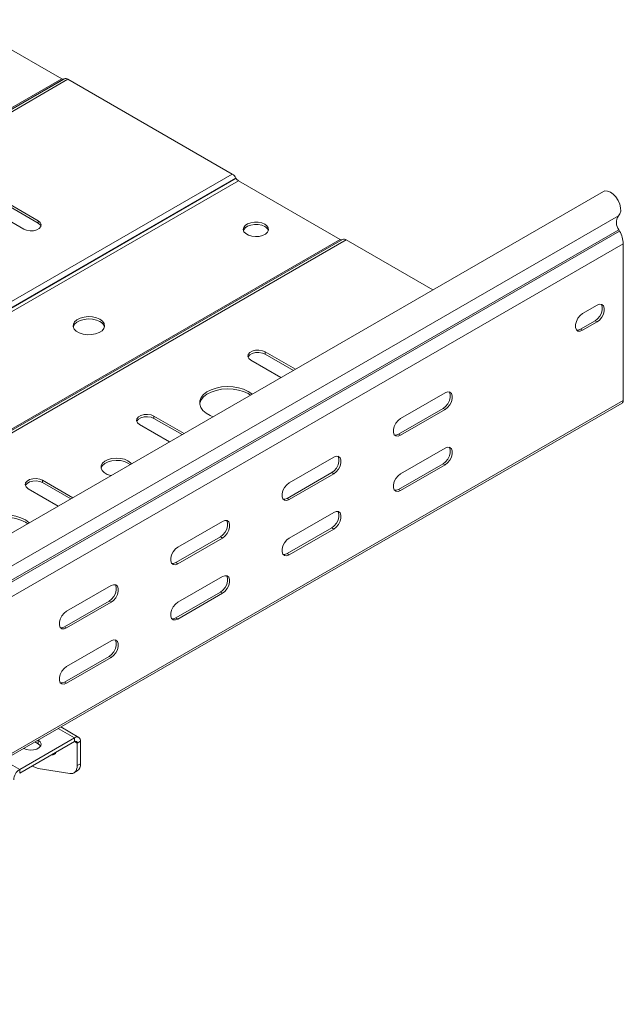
# Model space of a CAD drawing. Header units: millimetres. Extents: x 381 to 1444, y -914 to 659.
# Tile 4 of 9: x 827 to 1019, y -756 to -444. Entities that reach past the tile are written whole.
import ezdxf

# ---------------------------------------------------------------- set-up
doc = ezdxf.new("R2010")
doc.units = ezdxf.units.MM

msp = doc.modelspace()

# ---------------------------------------------------------------- linework, layer by layer
at = {"color": 7, "linetype": 'Continuous', "lineweight": 15}
for p, q in [((808.1, -443.57), (840.63, -462.35)), ((509.71, -653.39), (840.63, -462.35)), ((510.5, -653.44), (841.42, -462.4)), ((510.5, -653.44), (841.38, -462.43)), ((511.7, -653.56), (842.62, -462.52)), ((842.62, -462.52), (894.78, -492.63)), ((563.85, -683.67), (894.78, -492.63)), ((565.05, -684.94), (895.98, -493.9)), ((565.09, -685.01), (896.02, -493.97)), ((895.98, -493.9), (896.02, -493.97)), ((565.84, -685.8), (896.77, -494.76)), ((896.77, -494.76), (929.02, -513.38)), ((1012.67, -498.17), (681.75, -689.21)), ((816.91, -498.09), (833.17, -507.48)), ((816.91, -498.82), (833.17, -508.21)), ((828.57, -510.13), (812.31, -500.74)), ((686.5, -696.95), (1017.42, -505.91)), ((833.17, -507.48), (833.17, -508.21)), ((686.62, -701.36), (1017.55, -510.32)), ((686.87, -701.8), (1017.79, -510.76)), ((1017.79, -510.76), (1017.55, -510.32)), ((598.1, -704.42), (929.02, -513.38)), ((598.89, -704.47), (929.81, -513.43)), ((598.89, -704.47), (929.77, -513.45)), ((600.09, -704.59), (931.01, -513.55)), ((688.04, -705.84), (1018.96, -514.8)), ((931.01, -513.55), (958.52, -529.43)), ((1018.96, -564.56), (1018.96, -514.8)), ((1006.06, -536.96), (1010.65, -534.31)), ((1010.02, -539.25), (1005.42, -541.9)), ((1010.65, -539.62), (1006.06, -542.27)), ((1010.65, -539.62), (1010.02, -539.25)), ((1006.06, -542.27), (1005.42, -541.9)), ((905.29, -549.11), (914.86, -554.64)), ((905.29, -549.11), (905.29, -549.85)), ((905.29, -549.85), (914.22, -555)), ((910.26, -557.29), (900.7, -551.77)), ((899.81, -562.4), (900.56, -562.89)), ((962.39, -562.15), (948.25, -570.31)), ((687.67, -756.43), (1018.59, -565.39)), ((688.04, -755.6), (1018.96, -564.56)), ((961.76, -567.09), (947.61, -575.26)), ((948.25, -575.62), (962.39, -567.46)), ((961.76, -567.09), (962.39, -567.46)), ((874.91, -577.7), (865.34, -572.18)), ((869.94, -569.52), (879.5, -575.05)), ((869.94, -569.52), (869.94, -570.26)), ((869.94, -570.26), (878.87, -575.41)), ((947.61, -575.26), (948.25, -575.62)), ((962.39, -579.71), (948.25, -587.87)), ((861.63, -584.44), (862.34, -584.96)), ((927.04, -582.56), (912.9, -590.73)), ((961.76, -584.65), (947.61, -592.81)), ((948.25, -593.18), (962.39, -585.01)), ((961.76, -584.65), (962.39, -585.01)), ((926.4, -587.5), (912.26, -595.67)), ((912.9, -596.03), (927.04, -587.87)), ((926.4, -587.5), (927.04, -587.87)), ((834.58, -589.93), (844.15, -595.46)), ((834.58, -589.93), (834.58, -590.67)), ((834.58, -590.67), (843.51, -595.82)), ((839.55, -598.11), (829.99, -592.59)), ((947.61, -592.81), (948.25, -593.18)), ((912.26, -595.67), (912.9, -596.03)), ((927.04, -600.12), (912.9, -608.28)), ((829.1, -603.22), (829.85, -603.71)), ((891.68, -602.97), (877.54, -611.14)), ((926.4, -605.06), (912.26, -613.22)), ((912.9, -613.59), (927.04, -605.42)), ((926.4, -605.06), (927.04, -605.42)), ((891.05, -607.91), (876.9, -616.08)), ((877.54, -616.44), (891.68, -608.28)), ((891.05, -607.91), (891.68, -608.28)), ((876.9, -616.08), (877.54, -616.44)), ((912.26, -613.22), (912.9, -613.59)), ((891.68, -620.53), (877.54, -628.69)), ((856.33, -623.38), (842.18, -631.55)), ((891.05, -625.47), (876.9, -633.63)), ((891.05, -625.47), (891.68, -625.83)), ((855.69, -628.32), (841.55, -636.49)), ((842.18, -636.85), (856.33, -628.69)), ((855.69, -628.32), (856.33, -628.69)), ((877.54, -634), (891.68, -625.83)), ((876.9, -633.63), (877.54, -634)), ((841.55, -636.49), (842.18, -636.85)), ((856.33, -640.94), (842.18, -649.1)), ((855.69, -645.88), (841.55, -654.04)), ((842.18, -654.41), (856.33, -646.24)), ((855.69, -645.88), (856.33, -646.24)), ((841.55, -654.04), (842.18, -654.41)), ((846.04, -671.61), (840.32, -668.3)), ((827.3, -681.78), (844.69, -671.74)), ((833.17, -672.47), (833.13, -672.45)), ((833.17, -673.7), (833.17, -672.47)), ((844.69, -671.74), (844.69, -672.96)), ((827.3, -683.01), (844.69, -672.96)), ((828.53, -675.1), (828.57, -675.13)), ((833.17, -673.7), (832.07, -673.06)), ((846.6, -672.84), (845.54, -673.45)), ((845.54, -673.45), (845.54, -680.6)), ((846.6, -672.84), (846.6, -679.99)), ((838.77, -676.53), (838.55, -676.51)), ((827.3, -681.78), (827.3, -683.01)), ((833.14, -681.51), (831.28, -680.71)), ((843.22, -683.09), (833.14, -681.51)), ((845.54, -680.6), (846.6, -679.99)), ((844.51, -682.89), (845.57, -682.28))]:
    msp.add_line(p, q, dxfattribs=at)
at = {"color": 8, "linetype": 'Continuous', "lineweight": 15}
for p, q in [((844.69, -671.74), (839.53, -668.76)), ((845.54, -673.45), (844.69, -672.96)), ((827.3, -681.78), (822.13, -678.8))]:
    msp.add_line(p, q, dxfattribs=at)
at = {"color": 7, "linetype": 'Continuous', "lineweight": 15, "flags": 128}
for points in [[(1017.42, -505.91), (1017.9, -505.29), (1018.14, -504.4), (1018.12, -503.33), (1017.84, -502.17), (1017.33, -500.99), (1016.63, -499.91), (1015.79, -499.01), (1014.88, -498.35), (1013.97, -498.01), (1013.15, -497.99), (1012.67, -498.17)], [(833.17, -507.48), (833.82, -508.01), (834.11, -508.64), (834.01, -509.29), (833.53, -509.88), (832.73, -510.34), (831.71, -510.62), (830.59, -510.67), (829.5, -510.5), (828.57, -510.13)], [(833.17, -508.21), (833.82, -508.75), (834.06, -509.17)], [(905.12, -508.56), (904.16, -508.15), (903.03, -507.92), (901.84, -507.9), (900.69, -508.08), (899.68, -508.44), (898.9, -508.96), (898.42, -509.59), (898.29, -510.28), (898.51, -510.95), (899.07, -511.56), (899.91, -512.05), (900.97, -512.37), (902.14, -512.5), (903.32, -512.42), (904.42, -512.15), (905.32, -511.7), (905.95, -511.12), (906.26, -510.45), (906.22, -509.76), (905.82, -509.11), (905.12, -508.56)], [(905.12, -509.29), (904.16, -508.89), (903.03, -508.66), (901.84, -508.63), (900.69, -508.81), (899.68, -509.18), (898.9, -509.7), (898.42, -510.33), (898.34, -510.56)], [(1011.93, -534.02), (1012.01, -534.12), (1012.28, -534.83), (1012.28, -535.75), (1012.01, -536.77), (1011.49, -537.77), (1010.8, -538.63), (1010.02, -539.25)], [(1010.65, -534.31), (1011.44, -534.01), (1012.13, -534.08), (1012.64, -534.49), (1012.92, -535.19), (1012.92, -536.12), (1012.64, -537.14), (1012.13, -538.14), (1011.44, -539), (1010.65, -539.62)], [(852.79, -538.77), (853.61, -539.39), (854.11, -540.12), (854.25, -540.91), (854.02, -541.68), (853.44, -542.39), (852.54, -542.98), (851.4, -543.41), (850.1, -543.65), (848.74, -543.68), (847.42, -543.49), (846.23, -543.11), (845.27, -542.55), (844.6, -541.87), (844.28, -541.1), (844.33, -540.32), (844.74, -539.57), (845.49, -538.91), (846.51, -538.39), (847.74, -538.06), (849.08, -537.92), (850.44, -538), (851.71, -538.29), (852.79, -538.77)], [(1006.06, -542.27), (1005.27, -542.56), (1004.58, -542.5), (1004.07, -542.09), (1003.79, -541.38), (1003.79, -540.46), (1004.07, -539.44), (1004.58, -538.43), (1005.27, -537.57), (1006.06, -536.96)], [(844.3, -541.18), (844.33, -541.05), (844.74, -540.3), (845.49, -539.65), (846.51, -539.13), (847.74, -538.79), (849.08, -538.66), (850.44, -538.74), (851.71, -539.03), (852.79, -539.5)], [(1005.42, -541.9), (1004.63, -542.19), (1004.14, -542.19)], [(900.7, -551.77), (900.05, -551.23), (899.76, -550.6), (899.86, -549.96), (900.33, -549.36), (901.13, -548.9), (902.15, -548.63), (903.28, -548.57), (904.37, -548.74), (905.29, -549.11)], [(899.81, -550.81), (899.86, -550.69), (900.33, -550.1), (901.13, -549.64), (902.15, -549.36), (903.28, -549.31), (904.37, -549.48), (905.29, -549.85)], [(884.47, -565.71), (884.52, -565.42), (884.93, -564.39), (885.69, -563.44), (886.77, -562.59), (888.12, -561.89), (889.69, -561.35), (891.42, -561.01), (893.22, -560.88), (895.04, -560.96), (896.79, -561.25), (898.4, -561.74), (899.81, -562.4)], [(888.68, -569.75), (887.76, -569.37), (886.47, -568.62), (885.47, -567.75), (884.8, -566.77), (884.48, -565.73), (884.52, -564.68), (884.93, -563.66), (885.69, -562.7), (886.77, -561.86), (888.12, -561.15), (889.69, -560.62), (891.42, -560.28), (893.22, -560.15), (895.04, -560.23), (896.79, -560.52), (898.4, -561), (899.81, -561.67), (899.81, -561.67)], [(899.81, -561.67), (900.96, -562.48), (901.08, -562.59)], [(963.67, -561.86), (963.75, -561.96), (964.02, -562.67), (964.02, -563.59), (963.75, -564.62), (963.23, -565.62), (962.54, -566.48), (961.76, -567.09)], [(962.39, -567.46), (963.18, -566.84), (963.87, -565.98), (964.38, -564.98), (964.66, -563.96), (964.66, -563.04), (964.38, -562.33), (963.87, -561.92), (963.18, -561.86), (962.39, -562.15)], [(865.34, -572.18), (864.69, -571.64), (864.4, -571.01), (864.5, -570.37), (864.98, -569.78), (865.78, -569.31), (866.8, -569.04), (867.92, -568.98), (869.01, -569.15), (869.94, -569.52)], [(864.45, -571.22), (864.5, -571.1), (864.98, -570.51), (865.78, -570.05), (866.8, -569.77), (867.92, -569.72), (869.01, -569.89), (869.94, -570.26)], [(948.25, -570.31), (947.46, -570.93), (946.77, -571.79), (946.26, -572.79), (945.99, -573.81), (945.99, -574.74), (946.26, -575.44), (946.77, -575.85), (947.46, -575.92), (948.25, -575.62)], [(947.61, -575.26), (946.83, -575.55), (946.34, -575.55)], [(963.67, -579.42), (963.75, -579.52), (964.02, -580.23), (964.02, -581.15), (963.75, -582.17), (963.23, -583.17), (962.54, -584.03), (961.76, -584.65)], [(962.39, -585.01), (963.18, -584.4), (963.87, -583.54), (964.38, -582.54), (964.66, -581.51), (964.66, -580.59), (964.38, -579.88), (963.87, -579.47), (963.18, -579.41), (962.39, -579.71)], [(856.3, -588.44), (856.26, -588.44), (855.07, -588.05), (854.11, -587.49), (853.44, -586.81), (853.12, -586.05), (853.17, -585.26), (853.58, -584.51), (854.33, -583.85), (855.35, -583.34), (856.58, -583), (857.92, -582.87), (859.28, -582.95), (860.54, -583.23), (861.63, -583.71), (861.63, -583.71)], [(853.13, -586.12), (853.17, -586), (853.58, -585.25), (854.33, -584.59), (855.35, -584.07), (856.58, -583.73), (857.92, -583.6), (859.28, -583.68), (860.54, -583.97), (861.63, -584.44)], [(861.63, -583.71), (862.45, -584.34), (862.76, -584.71)], [(928.31, -582.27), (928.39, -582.37), (928.66, -583.08), (928.66, -584), (928.39, -585.03), (927.88, -586.03), (927.19, -586.89), (926.4, -587.5)], [(927.04, -587.87), (927.82, -587.25), (928.51, -586.39), (929.03, -585.39), (929.3, -584.37), (929.3, -583.45), (929.03, -582.74), (928.51, -582.33), (927.82, -582.27), (927.04, -582.56)], [(948.25, -587.87), (947.46, -588.48), (946.77, -589.34), (946.26, -590.35), (945.99, -591.37), (945.99, -592.29), (946.26, -593), (946.77, -593.41), (947.46, -593.47), (948.25, -593.18)], [(829.99, -592.59), (829.34, -592.05), (829.05, -591.42), (829.15, -590.78), (829.62, -590.19), (830.42, -589.72), (831.44, -589.45), (832.57, -589.39), (833.66, -589.56), (834.58, -589.93)], [(829.1, -591.63), (829.15, -591.51), (829.62, -590.92), (830.42, -590.46), (831.44, -590.18), (832.57, -590.13), (833.66, -590.3), (834.58, -590.67)], [(912.9, -590.73), (912.11, -591.34), (911.42, -592.2), (910.9, -593.2), (910.63, -594.22), (910.63, -595.15), (910.9, -595.85), (911.42, -596.26), (912.11, -596.33), (912.9, -596.03)], [(947.61, -592.81), (946.83, -593.1), (946.34, -593.1)], [(912.26, -595.67), (911.47, -595.96), (910.98, -595.96)], [(928.31, -599.83), (928.39, -599.93), (928.66, -600.64), (928.66, -601.56), (928.39, -602.58), (927.88, -603.58), (927.19, -604.44), (926.4, -605.06)], [(927.04, -605.42), (927.82, -604.81), (928.51, -603.95), (929.03, -602.95), (929.3, -601.92), (929.3, -601), (929.03, -600.29), (928.51, -599.88), (927.82, -599.82), (927.04, -600.12)], [(817.97, -610.57), (817.05, -610.19), (815.76, -609.44), (814.76, -608.57), (814.09, -607.59), (813.76, -606.56), (813.81, -605.5), (814.22, -604.48), (814.98, -603.53), (816.06, -602.68), (817.41, -601.97), (818.98, -601.44), (820.7, -601.1), (822.51, -600.97), (824.33, -601.05), (826.08, -601.34), (827.69, -601.82), (829.1, -602.49), (829.1, -602.49)], [(813.76, -606.53), (813.81, -606.24), (814.22, -605.22), (814.98, -604.26), (816.06, -603.41), (817.41, -602.71), (818.98, -602.17), (820.7, -601.83), (822.51, -601.7), (824.33, -601.78), (826.08, -602.07), (827.69, -602.56), (829.1, -603.22)], [(829.1, -602.49), (830.25, -603.3), (830.37, -603.41)], [(892.96, -602.68), (893.04, -602.78), (893.31, -603.49), (893.31, -604.41), (893.04, -605.44), (892.52, -606.44), (891.83, -607.3), (891.05, -607.91)], [(891.68, -608.28), (892.47, -607.66), (893.16, -606.81), (893.67, -605.8), (893.95, -604.78), (893.95, -603.86), (893.67, -603.15), (893.16, -602.74), (892.47, -602.68), (891.68, -602.97)], [(912.9, -608.28), (912.11, -608.89), (911.42, -609.75), (910.9, -610.76), (910.63, -611.78), (910.63, -612.7), (910.9, -613.41), (911.42, -613.82), (912.11, -613.88), (912.9, -613.59)], [(877.54, -611.14), (876.75, -611.75), (876.06, -612.61), (875.55, -613.61), (875.28, -614.63), (875.28, -615.56), (875.55, -616.26), (876.06, -616.67), (876.75, -616.74), (877.54, -616.44)], [(876.9, -616.08), (876.12, -616.37), (875.63, -616.37)], [(912.26, -613.22), (911.47, -613.51), (910.98, -613.51)], [(892.96, -620.24), (893.04, -620.34), (893.31, -621.05), (893.31, -621.97), (893.04, -622.99), (892.52, -623.99), (891.83, -624.85), (891.05, -625.47)], [(891.68, -625.83), (892.47, -625.22), (893.16, -624.36), (893.67, -623.36), (893.95, -622.33), (893.95, -621.41), (893.67, -620.7), (893.16, -620.29), (892.47, -620.23), (891.68, -620.53)], [(857.6, -623.09), (857.68, -623.19), (857.95, -623.9), (857.95, -624.82), (857.68, -625.85), (857.17, -626.85), (856.48, -627.71), (855.69, -628.32)], [(856.33, -628.69), (857.11, -628.08), (857.8, -627.22), (858.32, -626.21), (858.59, -625.19), (858.59, -624.27), (858.32, -623.56), (857.8, -623.15), (857.11, -623.09), (856.33, -623.38)], [(877.54, -628.69), (876.75, -629.3), (876.06, -630.16), (875.55, -631.17), (875.28, -632.19), (875.28, -633.11), (875.55, -633.82), (876.06, -634.23), (876.75, -634.29), (877.54, -634)], [(842.18, -631.55), (841.4, -632.16), (840.71, -633.02), (840.19, -634.02), (839.92, -635.04), (839.92, -635.97), (840.19, -636.68), (840.71, -637.08), (841.4, -637.15), (842.18, -636.85)], [(876.9, -633.63), (876.12, -633.92), (875.63, -633.92)], [(841.55, -636.49), (840.76, -636.78), (840.27, -636.78)], [(857.6, -640.65), (857.68, -640.75), (857.95, -641.46), (857.95, -642.38), (857.68, -643.4), (857.17, -644.4), (856.48, -645.26), (855.69, -645.88)], [(856.33, -646.24), (857.11, -645.63), (857.8, -644.77), (858.32, -643.77), (858.59, -642.75), (858.59, -641.82), (858.32, -641.12), (857.8, -640.71), (857.11, -640.64), (856.33, -640.94)], [(842.18, -649.1), (841.4, -649.71), (840.71, -650.57), (840.19, -651.58), (839.92, -652.6), (839.92, -653.52), (840.19, -654.23), (840.71, -654.64), (841.4, -654.7), (842.18, -654.41)], [(841.55, -654.04), (840.76, -654.33), (840.27, -654.33)], [(828.57, -675.13), (829.5, -675.5), (830.59, -675.67), (831.71, -675.61), (832.73, -675.34), (833.53, -674.88), (834.01, -674.29), (834.11, -673.64), (833.82, -673.01), (833.17, -672.47)], [(833.94, -674.41), (833.82, -674.23), (833.17, -673.7)], [(843.22, -683.09), (843.71, -683.12), (844.16, -683.04), (844.56, -682.86), (844.9, -682.57), (845.18, -682.19), (845.38, -681.73), (845.5, -681.2), (845.54, -680.6)]]:
    msp.add_lwpolyline(points, dxfattribs=at)
at = {"color": 7, "linetype": 'Continuous', "lineweight": 15}
for centre, radius, start, end in [((841.07, -461.74), 0.754, 234.382, 294.3136), ((841.92, -463.5), 1.21, 54.3827, 114.3129), ((892.95, -495.57), 3.46, 28.8554, 58.0454), ((897.91, -492.92), 2.16, 208.8554, 238.0453), ((1020.48, -508.03), 3.72, 145.2364, 218.0457), ((904.23, -511.21), 2.11, 17.9409, 65.1151), ((1010.38, -515.09), 8.59, 1.8773, 30.2829), ((929.46, -512.77), 0.754, 234.3818, 294.3146), ((930.31, -514.53), 1.21, 54.3815, 114.3145), ((851.67, -541.9), 2.65, 15.858, 64.9208), ((1018.08, -564.66), 0.887, 305.0108, 6.3014), ((845.44, -672.65), 1.18, 350.7856, 129.2036), ((845.03, -673.37), 0.524, 350.785, 129.2035), ((837.72, -675.93), 1.22, 259.0582, 340.9364), ((829.54, -685.28), 4.15, 122.6053, 177.3947), ((844.15, -680.26), 2.47, 305.0183, 6.2939)]:
    msp.add_arc(centre, radius, start, end, dxfattribs=at)

doc.saveas('drawing.dxf')
